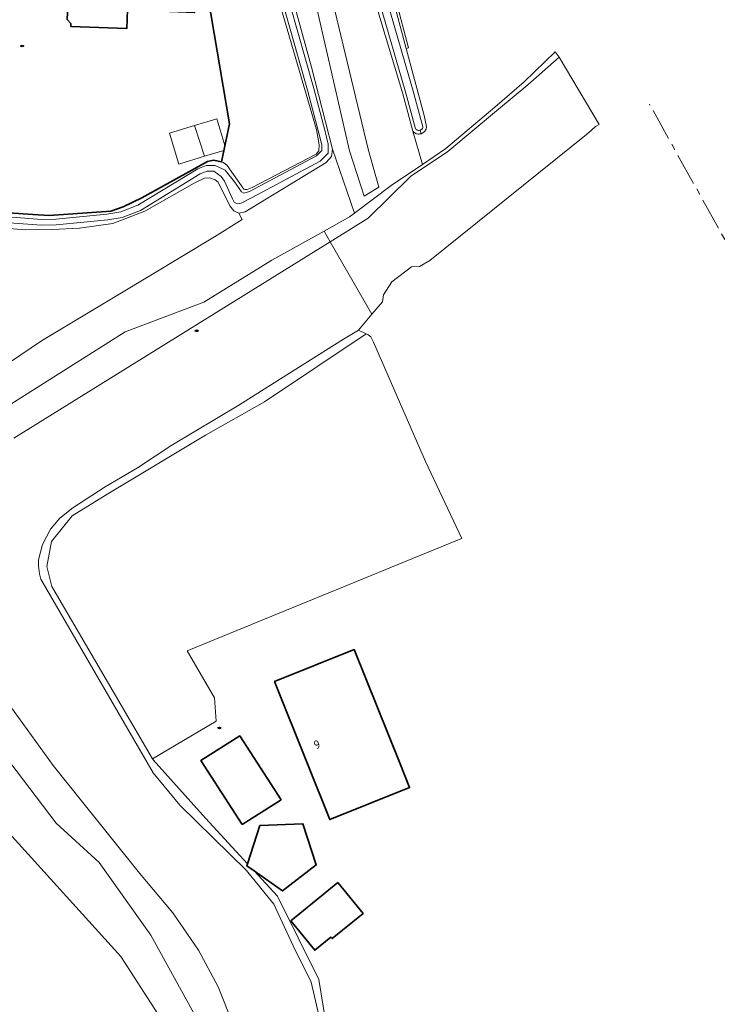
# Model space of a CAD drawing. Header units: metres. Extents: x 152610 to 160096, y 456114 to 462495.
# Tile 186 of 256: x 156054 to 156163, y 460212 to 460366. Entities that reach past the tile are written whole.
import ezdxf
from ezdxf.enums import TextEntityAlignment as Align

# ---------------------------------------------------------------- set-up
doc = ezdxf.new("R2010")
doc.units = ezdxf.units.M
doc.header["$LTSCALE"] = 0.5
doc.linetypes.add('AM-AS-SO', pattern=[16, 10, -2, 2, -2])
doc.layers.get('0').update_dxf_attribs({"linetype": 'CONTINUOUS'})
for name, color, linetype, lineweight in [('B-PV-AM-AS_SPOOR_TREIN-G', 10, 'AM-AS-SO', 18), ('B-PV-GR-BEPLANTING_CULTUUR_BOSPLANTSOEN-GV', 251, 'CONTINUOUS', 18), ('B-PV-GR-BOUWLAND-GV', 251, 'CONTINUOUS', 13), ('B-PV-GR-GRAS-GV', 251, 'CONTINUOUS', 13), ('B-PV-IE-MEUBILAIR-S', 251, 'CONTINUOUS', 25), ('B-PV-OG-BEBOUWING-GV', 6, 'CONTINUOUS', 35), ('B-PV-OG-BEBOUWING-T18', 1, 'CONTINUOUS', 18), ('B-PV-OG-BEBOUWING_OVERBOUWING-GV', 251, 'CONTINUOUS', 18), ('B-PV-OG-BEBOUWING_SCHUUR-GV', 251, 'CONTINUOUS', 18), ('B-PV-OG-TERREIN_BEGROEID-GV', 251, 'CONTINUOUS', 18), ('B-PV-OG-TERREIN_OEVER-GV', 251, 'CONTINUOUS', 18), ('B-PV-OG-WATER_SLOOT-GV', 251, 'CONTINUOUS', 18), ('B-PV-VH-HALFVERHARDING_GRAVEL-GV', 251, 'CONTINUOUS', 18), ('B-WE-GR-BOUWLAND-GV', 252, 'CONTINUOUS', 13), ('B-WE-GR-GRAS-GV', 252, 'CONTINUOUS', 13)]:
    doc.layers.add(name, color=color, linetype=linetype, lineweight=lineweight)
doc.styles.add('NLCS-ISO-M750-T18', font='NLCS-ISO.ttf', dxfattribs={"height": 1.35})

# ---------------------------------------------------------------- blocks, each defined once
blk = doc.blocks.new('SIE-MEUBILAIR_PUT_RIOOLPUT-SO')
blk.add_ellipse((0, 0), major_axis=(1.25, 0), ratio=0.54)

msp = doc.modelspace()

# ---------------------------------------------------------------- linework, layer by layer
at = {"layer": 'B-PV-AM-AS_SPOOR_TREIN-G', "flags": 128}
msp.add_lwpolyline([(156643.196, 459474.478), (156640.264, 459479.721), (156634.605, 459489.783), (156625.666, 459505.821), (156614.507, 459525.763), (156605.986, 459541.047), (156595.849, 459559.197), (156584.193, 459580.089), (156571.197, 459603.404), (156555.764, 459631.011), (156540.281, 459658.71), (156529.69, 459677.68), (156517.249, 459700.046), (156502.708, 459725.935), (156490.408, 459747.991), (156477.985, 459770.218), (156465.167, 459793.21), (156451.316, 459817.96), (156438.21, 459841.42), (156423.548, 459867.689), (156409.08, 459893.528), (156393.082, 459922.221), (156380.408, 459944.844), (156366.26, 459970.323), (156352.401, 459994.857), (156339.202, 460018.742), (156327.136, 460040.329), (156309.674, 460071.618), (156295.548, 460096.787), (156279.195, 460126.128), (156267.28, 460147.477), (156253.882, 460171.497), (156238.888, 460198.336), (156222.944, 460226.888), (156204.983, 460259.071), (156195.644, 460275.849), (156179.337, 460305.042), (156165.724, 460329.395), (156152.617, 460352.907)], dxfattribs=at)
at = {"layer": 'B-PV-GR-BEPLANTING_CULTUUR_BOSPLANTSOEN-GV', "flags": 128}
for points in [[(156090.578, 460392.369), (156099.823, 460358.691), (156103.113, 460345.881), (156106.551, 460335.905), (156112.277, 460340.232), (156117.18, 460343.527), (156115.649, 460348.705), (156114.08, 460354.548), (156110.022, 460367.986)], [(156097.91, 460390.758), (156108.676, 460345.913), (156110.365, 460339.987), (156108.066, 460338.545), (156105.795, 460345.639), (156100.639, 460368.12)], [(156083.657, 460369.825), (156087.063, 460349.842), (156085.77, 460343.907), (156086.094, 460343.836), (156086.653, 460343.364), (156089.3, 460339.646), (156089.487, 460339.598), (156089.815, 460339.596), (156090.566, 460339.919), (156100.578, 460345.1), (156101.003, 460345.66), (156101.056, 460346.597), (156100.603, 460348.989), (156094.05, 460371.424)]]:
    msp.add_lwpolyline(points, dxfattribs=at)
at = {"layer": 'B-PV-GR-BOUWLAND-GV', "flags": 128}
msp.add_lwpolyline([(156049.577, 460310.548), (156057.716, 460315.981), (156069.669, 460323.197), (156084.688, 460332.201), (156089.005, 460334.931), (156088.479, 460335.903), (156087.732, 460336.283), (156087.081, 460337.084), (156085.278, 460340.749), (156084.812, 460341.127), (156083.924, 460341.414), (156083.127, 460341.372), (156081.529, 460340.586), (156073.818, 460336.233), (156068.84, 460334.297), (156063.636, 460333.582), (156059.418, 460333.375), (156055.155, 460333.308), (156043.075, 460334.277)], dxfattribs=at)
at = {"layer": 'B-PV-GR-GRAS-GV', "flags": 128}
for points in [[(156106.464, 460392.034), (156114.626, 460361.62), (156114.968, 460361.717), (156113.088, 460369)], [(156075.835, 460210.972), (156070.065, 460219.916), (156051.616, 460240.33), (156050.701, 460241.558), (156049.4, 460241.543), (156049.648, 460241.049), (156049.654, 460239.718), (156049.036, 460238.348), (156048.018, 460237.516), (156045.47, 460236.597), (156017.557, 460233.915), (155984.967, 460230.701), (155953.246, 460227.971), (155925.616, 460226.893), (155890.428, 460224.624), (155878.001, 460224.026)]]:
    msp.add_lwpolyline(points, dxfattribs=at)
msp.add_lwpolyline([(156108.404, 460317.103), (156092.496, 460306.454), (156083.27, 460301.255), (156068.029, 460292.13), (156062.499, 460288.67), (156059.248, 460284.684), (156058.515, 460280.8), (156059.303, 460277.653), (156075.035, 460250.772), (156084.942, 460256.673), (156084.703, 460260.312), (156080.441, 460267.644), (156122.369, 460284.775), (156123.334, 460285.169), (156117.626, 460297.186), (156109.542, 460315.79), (156109.13, 460316.628), (156108.706, 460316.933)], close=True, dxfattribs=at)
at = {"layer": 'B-PV-OG-BEBOUWING-GV', "flags": 128}
for points in [[(156062.55, 460372.348), (156062.413, 460368.94), (156061.786, 460368.364), (156061.699, 460366.108), (156062.274, 460365.485), (156062.257, 460365.059), (156070.998, 460364.714), (156071.114, 460367.648), (156081.593, 460367.202), (156081.984, 460376.253), (156072.091, 460376.675), (156071.873, 460371.624), (156071.317, 460371.646), (156071.331, 460372.015)], [(156113.667, 460250), (156106.531, 460267.832), (156094.071, 460262.845), (156099.212, 460250), (156102.699, 460241.289), (156115.158, 460246.276)], [(156095.121, 460244.391), (156088.643, 460254.355), (156082.548, 460250.505), (156089.026, 460240.54)], [(156091.779, 460240.357), (156089.872, 460234.379), (156089.773, 460234.069), (156090.879, 460233.291), (156095.324, 460230.161), (156100.598, 460234.215), (156098.511, 460240.632)], [(156103.954, 460231.476), (156096.618, 460225.486), (156100.359, 460220.905), (156102.881, 460222.964), (156103.077, 460222.724), (156107.891, 460226.655)]]:
    msp.add_lwpolyline(points, close=True, dxfattribs=at)
msp.add_lwpolyline([(156043.558, 460336.569), (156056.341, 460335.69), (156058.87, 460335.533), (156068.525, 460336.22), (156070.45, 460336.91), (156073.363, 460338.297), (156083.613, 460343.992), (156084.551, 460344.174), (156085.77, 460343.907), (156087.063, 460349.842), (156083.657, 460369.825)], dxfattribs=at)
at = {"layer": 'B-PV-OG-BEBOUWING-GV', "color": 252, "flags": 128}
msp.add_lwpolyline([(156043.558, 460336.569), (156056.341, 460335.69), (156058.87, 460335.533), (156068.525, 460336.22), (156070.45, 460336.91), (156073.363, 460338.297), (156083.613, 460343.992), (156084.551, 460344.174), (156085.77, 460343.907), (156087.063, 460349.842), (156083.657, 460369.825)], dxfattribs=at)
at = {"layer": 'B-PV-OG-BEBOUWING_OVERBOUWING-GV', "flags": 128}
msp.add_lwpolyline([(156083.158, 460344.8), (156081.593, 460349.593), (156077.657, 460348.396), (156079.124, 460343.572)], close=True, dxfattribs=at)
at = {"layer": 'B-PV-OG-BEBOUWING_SCHUUR-GV', "flags": 128}
msp.add_lwpolyline([(156081.593, 460349.593), (156083.158, 460344.8), (156086.164, 460345.714), (156086.331, 460346.484), (156085.064, 460350.649)], close=True, dxfattribs=at)
at = {"layer": 'B-PV-OG-TERREIN_BEGROEID-GV', "flags": 128}
for points in [[(156048.326, 460303.275), (156070.729, 460317.409), (156083.035, 460322.005), (156093.635, 460328.593), (156101.823, 460333.13), (156105.781, 460335.323), (156106.551, 460335.905), (156103.113, 460345.881), (156102.965, 460344.757), (156102.116, 460343.826), (156089.464, 460336.131), (156088.479, 460335.903), (156089.005, 460334.931), (156084.688, 460332.201), (156069.669, 460323.197), (156057.716, 460315.981), (156049.577, 460310.548)], [(156081.767, 460210.522), (156074.777, 460223.25), (156066.679, 460234.624), (156059.969, 460240.733), (156052.747, 460250.262)], [(156051.616, 460240.33), (156070.065, 460219.916), (156075.835, 460210.972)]]:
    msp.add_lwpolyline(points, dxfattribs=at)
at = {"layer": 'B-PV-OG-TERREIN_OEVER-GV', "flags": 128}
for points in [[(156043.075, 460334.277), (156055.155, 460333.308), (156059.418, 460333.375), (156063.636, 460333.582), (156068.84, 460334.297), (156073.818, 460336.233), (156081.529, 460340.586), (156083.127, 460341.372), (156083.924, 460341.414), (156084.812, 460341.127), (156085.278, 460340.749), (156087.081, 460337.084), (156087.732, 460336.283), (156088.479, 460335.903), (156089.464, 460336.131), (156102.116, 460343.826), (156102.965, 460344.757), (156103.113, 460345.881), (156099.823, 460358.691), (156090.578, 460392.369)], [(156107.849, 460382.13), (156115.719, 460354.963), (156117.253, 460349.407), (156117.236, 460349.308), (156117.203, 460349.212), (156117.156, 460349.123), (156117.095, 460349.043), (156117.022, 460348.972), (156116.939, 460348.915), (156116.848, 460348.87), (156116.8, 460348.856), (156116.95, 460348.314), (156117.045, 460348.346), (156117.171, 460348.405), (156117.29, 460348.478), (156117.4, 460348.565), (156117.499, 460348.663), (156117.587, 460348.772), (156117.662, 460348.89), (156117.722, 460349.016), (156117.768, 460349.148), (156117.799, 460349.284), (156117.813, 460349.423), (156117.441, 460351.132), (156114.626, 460361.62), (156106.464, 460392.034)], [(156110.022, 460367.986), (156114.08, 460354.548), (156115.649, 460348.705), (156115.653, 460348.7), (156115.748, 460348.597), (156115.854, 460348.507), (156115.97, 460348.429), (156116.093, 460348.365), (156116.224, 460348.315), (156116.359, 460348.281), (156116.497, 460348.262), (156116.637, 460348.259), (156116.775, 460348.273), (156116.912, 460348.301), (156116.95, 460348.314), (156116.8, 460348.856), (156116.751, 460348.841), (156116.651, 460348.827), (156116.55, 460348.829), (156116.451, 460348.847), (156116.355, 460348.88), (156116.266, 460348.927), (156116.186, 460348.988), (156116.117, 460349.061), (156116.096, 460349.088), (156114.565, 460354.637), (156106.693, 460381.808)], [(156094.106, 460376.838), (156100.184, 460355.379), (156101.974, 460348.664), (156102.465, 460346.701), (156102.455, 460345.272), (156101.216, 460344.049), (156090.558, 460338.354), (156088.841, 460337.45), (156088.214, 460337.35), (156087.797, 460337.614), (156087.487, 460338.138), (156086.251, 460340.916), (156085.733, 460341.651), (156084.588, 460342.442), (156083.55, 460342.449), (156082.475, 460342.027), (156073.133, 460336.337), (156070.299, 460335.247), (156068.034, 460334.875), (156059.968, 460334.085), (156057.696, 460334.045), (156047.589, 460334.792)], [(156047.64, 460335.69), (156057.721, 460334.946), (156059.916, 460334.984), (156067.917, 460335.768), (156070.062, 460336.12), (156072.734, 460337.148), (156082.073, 460342.836), (156083.383, 460343.35), (156084.794, 460343.341), (156086.357, 460342.599), (156087.808, 460340.813), (156088.896, 460339.238), (156089.291, 460339.03), (156090.181, 460339.286), (156100.617, 460344.862), (156101.458, 460345.693), (156101.464, 460346.581), (156101.005, 460348.413), (156099.22, 460355.114), (156093.14, 460376.58)], [(156094.05, 460371.424), (156100.603, 460348.989), (156101.056, 460346.597), (156101.003, 460345.66), (156100.578, 460345.1), (156090.566, 460339.919), (156089.815, 460339.596), (156089.487, 460339.598), (156089.3, 460339.646), (156086.653, 460343.364), (156086.094, 460343.836), (156085.77, 460343.907), (156084.551, 460344.174), (156083.613, 460343.992), (156073.363, 460338.297), (156070.45, 460336.91), (156068.525, 460336.22), (156058.87, 460335.533), (156056.341, 460335.69), (156043.558, 460336.569)], [(156053.373, 460300.822), (156102.742, 460331.449), (156101.823, 460333.13), (156093.635, 460328.593), (156083.035, 460322.005), (156070.729, 460317.409), (156048.326, 460303.275)], [(156102.35, 460208.027), (156100.983, 460216.362), (156094.53, 460229.346), (156090.879, 460233.291), (156089.773, 460234.069), (156089.872, 460234.379), (156083.282, 460241.498), (156075.118, 460250.63), (156075.035, 460250.772), (156059.303, 460277.653), (156058.515, 460280.8), (156059.248, 460284.684), (156062.499, 460288.67), (156068.029, 460292.13), (156083.27, 460301.255), (156092.496, 460306.454), (156108.404, 460317.103), (156107.161, 460317.67), (156104.851, 460316.261), (156095.969, 460310.665), (156088.503, 460305.947), (156078.059, 460299.741), (156072.663, 460296.203), (156067.646, 460293.231), (156062.587, 460289.958), (156060.544, 460288.322), (156059.073, 460286.591), (156057.865, 460284.191), (156057.23, 460281.814), (156057.227, 460281.685), (156057.229, 460281.273), (156057.247, 460280.861), (156057.281, 460280.451), (156057.33, 460280.041), (156057.396, 460279.634), (156057.477, 460279.23), (156057.574, 460278.83), (156075.125, 460248.605), (156079.286, 460243.544), (156089.691, 460233.343), (156093.94, 460228.072), (156096.969, 460221.621), (156099.8, 460215.901), (156102.324, 460204.95)], [(156087.591, 460209.301), (156085.267, 460215.184), (156082.191, 460220.944), (156078.215, 460226.767), (156072.985, 460232.922), (156059.538, 460249.75), (156051.409, 460260.985)], [(156052.747, 460250.262), (156059.969, 460240.733), (156066.679, 460234.624), (156074.777, 460223.25), (156081.767, 460210.522)]]:
    msp.add_lwpolyline(points, dxfattribs=at)
msp.add_lwpolyline([(156138.521, 460360.275), (156137.909, 460361.112), (156133.047, 460356.43), (156128.448, 460352.471), (156120.841, 460345.987), (156117.18, 460343.527), (156112.277, 460340.232), (156106.551, 460335.905), (156105.781, 460335.323), (156101.823, 460333.13), (156102.742, 460331.449), (156108.709, 460335.151), (156115.301, 460341.658), (156121.143, 460345.522), (156129.025, 460352.159), (156133.613, 460355.927)], close=True, dxfattribs=at)
at = {"layer": 'B-PV-OG-WATER_SLOOT-GV', "flags": 128}
for points in [[(156106.693, 460381.808), (156114.565, 460354.637), (156116.096, 460349.088), (156116.117, 460349.061), (156116.186, 460348.988), (156116.266, 460348.927), (156116.355, 460348.88), (156116.451, 460348.847), (156116.55, 460348.829), (156116.651, 460348.827), (156116.751, 460348.841), (156116.8, 460348.856), (156116.848, 460348.87), (156116.939, 460348.915), (156117.022, 460348.972), (156117.095, 460349.043), (156117.156, 460349.123), (156117.203, 460349.212), (156117.236, 460349.308), (156117.253, 460349.407), (156115.719, 460354.963), (156107.849, 460382.13)], [(156047.589, 460334.792), (156057.696, 460334.045), (156059.968, 460334.085), (156068.034, 460334.875), (156070.299, 460335.247), (156073.133, 460336.337), (156082.475, 460342.027), (156083.55, 460342.449), (156084.588, 460342.442), (156085.733, 460341.651), (156086.251, 460340.916), (156087.487, 460338.138), (156087.797, 460337.614), (156088.214, 460337.35), (156088.841, 460337.45), (156090.558, 460338.354), (156101.216, 460344.049), (156102.455, 460345.272), (156102.465, 460346.701), (156101.974, 460348.664), (156100.184, 460355.379), (156094.106, 460376.838)], [(156093.14, 460376.58), (156099.22, 460355.114), (156101.005, 460348.413), (156101.464, 460346.581), (156101.458, 460345.693), (156100.617, 460344.862), (156090.181, 460339.286), (156089.291, 460339.03), (156088.896, 460339.238), (156087.808, 460340.813), (156086.357, 460342.599), (156084.794, 460343.341), (156083.383, 460343.35), (156082.073, 460342.836), (156072.734, 460337.148), (156070.062, 460336.12), (156067.917, 460335.768), (156059.916, 460334.984), (156057.721, 460334.946), (156047.64, 460335.69)], [(156102.324, 460204.95), (156099.8, 460215.901), (156096.969, 460221.621), (156093.94, 460228.072), (156089.691, 460233.343), (156079.286, 460243.544), (156075.125, 460248.605), (156057.574, 460278.83), (156057.477, 460279.23), (156057.396, 460279.634), (156057.33, 460280.041), (156057.281, 460280.451), (156057.247, 460280.861), (156057.229, 460281.273), (156057.227, 460281.685), (156057.23, 460281.814), (156057.865, 460284.191), (156059.073, 460286.591), (156060.544, 460288.322), (156062.587, 460289.958), (156067.646, 460293.231), (156072.663, 460296.203), (156078.059, 460299.741), (156088.503, 460305.947), (156095.969, 460310.665), (156104.851, 460316.261), (156107.161, 460317.67), (156109.28, 460320.146), (156102.742, 460331.449), (156053.373, 460300.822)], [(156051.409, 460260.985), (156059.538, 460249.75), (156072.985, 460232.922), (156078.215, 460226.767), (156082.191, 460220.944), (156085.267, 460215.184), (156087.591, 460209.301)]]:
    msp.add_lwpolyline(points, dxfattribs=at)
msp.add_lwpolyline([(156144.751, 460349.727), (156138.521, 460360.275), (156133.613, 460355.927), (156129.025, 460352.159), (156121.143, 460345.522), (156115.301, 460341.658), (156108.709, 460335.151), (156102.742, 460331.449), (156109.28, 460320.146), (156110.926, 460322.07), (156111.087, 460323.149), (156112.39, 460325.192), (156115.447, 460327.548), (156116.681, 460327.599), (156118.344, 460328.551), (156142.756, 460348.196), (156143.561, 460348.873), (156144.202, 460349.411)], close=True, dxfattribs=at)
at = {"layer": 'B-PV-VH-HALFVERHARDING_GRAVEL-GV', "flags": 128}
msp.add_lwpolyline([(156100.639, 460368.12), (156105.795, 460345.639), (156108.066, 460338.545), (156110.365, 460339.987), (156108.676, 460345.913), (156097.91, 460390.758)], dxfattribs=at)
at = {"layer": 'B-WE-GR-BOUWLAND-GV', "flags": 128}
msp.add_lwpolyline([(156049.577, 460310.548), (156057.716, 460315.981), (156069.669, 460323.197), (156084.688, 460332.201), (156089.005, 460334.931), (156088.479, 460335.903), (156087.732, 460336.283), (156087.081, 460337.084), (156085.278, 460340.749), (156084.812, 460341.127), (156083.924, 460341.414), (156083.127, 460341.372), (156081.529, 460340.586), (156073.818, 460336.233), (156068.84, 460334.297), (156063.636, 460333.582), (156059.418, 460333.375), (156055.155, 460333.308), (156043.075, 460334.277)], dxfattribs=at)
at = {"layer": 'B-WE-GR-GRAS-GV', "flags": 128}
msp.add_lwpolyline([(156075.835, 460210.972), (156070.065, 460219.916), (156051.616, 460240.33), (156050.701, 460241.558), (156049.4, 460241.543), (156049.648, 460241.049), (156049.654, 460239.718), (156049.036, 460238.348), (156048.018, 460237.516), (156045.47, 460236.597), (156017.557, 460233.915), (155984.967, 460230.701), (155953.246, 460227.971), (155925.616, 460226.893), (155890.428, 460224.624), (155878.001, 460224.026)], dxfattribs=at)

# ---------------------------------------------------------------- block references
at = {"layer": 'B-PV-IE-MEUBILAIR-S', "xscale": 0.2, "yscale": 0.2, "zscale": 0.2}
for p in [(156054.677, 460361.995), (156081.918, 460317.563), (156085.461, 460255.587)]:
    msp.add_blockref('SIE-MEUBILAIR_PUT_RIOOLPUT-SO', p, dxfattribs=at)

# ---------------------------------------------------------------- texts
at = {"layer": 'B-PV-OG-BEBOUWING-T18', "style": 'NLCS-ISO-M750-T18'}
msp.add_text('9', height=1.35, rotation=21.8, dxfattribs=at).set_placement((156100.706, 460252.996), align=Align.MIDDLE)

doc.saveas('drawing.dxf')
